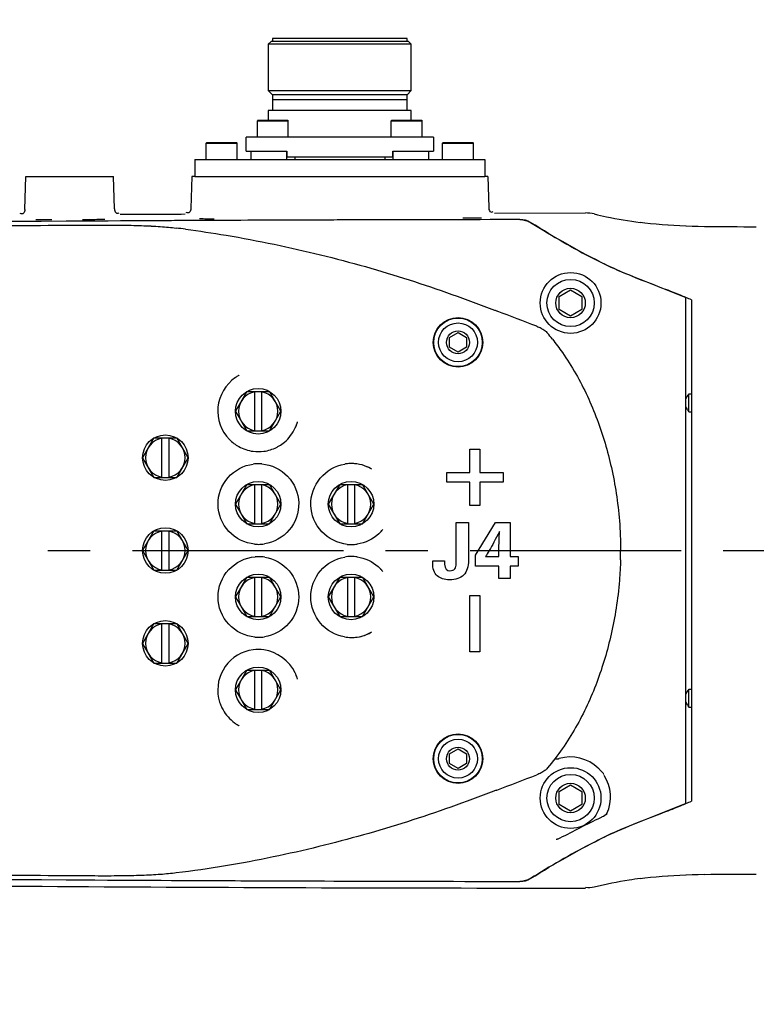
# Model space of a CAD drawing. Header units: millimetres. Extents: x 7426 to 8300, y 124 to 421.
# Tile 126 of 135: x 8191.47 to 8198.01, y 378.65 to 387.4. Entities that reach past the tile are written whole.
import ezdxf

# ---------------------------------------------------------------- set-up
doc = ezdxf.new("R2010")
doc.units = ezdxf.units.MM
doc.linetypes.add('BANKLINE1', pattern=[5.5, 4, -1.5])
doc.linetypes.add('CENTER', pattern=[0.6, 0.375, -0.075, 0.075, -0.075])
doc.layers.add('00_COMPONENTS', color=7, linetype='BANKLINE1')
doc.layers.add('外形图', color=7, linetype='Continuous')
doc.styles.add('微软雅黑', font='msyh.ttc')
doc.dimstyles.new('尺寸标注_1_20比例', dxfattribs={"dimtxt": 2.1, "dimasz": 1.7, "dimexe": 0.5, "dimexo": 0.4, "dimgap": 0.5, "dimtad": 1, "dimdec": 1, "dimlfac": 20, "dimdsep": 46, "dimtxsty": '微软雅黑', "dimcen": 0.09, "dimadec": 0, "dimazin": 0, "dimtp": 0.01, "dimtm": 0.01, "dimtfac": 1, "dimtdec": 1, "dimtofl": 0, "dimtmove": 0, "dimatfit": 3, "dimfxl": 1, "dimtolj": 1, "dimarcsym": 0})

# ---------------------------------------------------------------- blocks, each defined once
blk = doc.blocks.new('*D1498')
at = {"layer": '00_COMPONENTS', "color": 0, "linetype": 'ByBlock', "lineweight": -2, "ltscale": 20}
for p, q in [((8204.5627, 406.5759), (8143.4173, 406.5759)), ((8143.9173, 404.8759), (8143.9173, 329.8806)), ((8205.2912, 328.1806), (8143.4173, 328.1806))]:
    blk.add_line(p, q, dxfattribs=at)
at = {"layer": '00_COMPONENTS', "color": 0}
for points in [[(8144.2006, 404.8759), (8143.634, 404.8759), (8143.9173, 406.5759)], [(8143.634, 329.8806), (8144.2006, 329.8806), (8143.9173, 328.1806)]]:
    blk.add_solid(points, dxfattribs=at)
at = {"layer": 'Defpoints', "color": 0}
for p in [(8204.9627, 406.5759), (8143.9173, 328.1806), (8205.6912, 328.1806)]:
    blk.add_point(p, dxfattribs=at)
at = {"layer": '00_COMPONENTS', "color": 0, "insert": (8142.326, 367.3783), "char_height": 2.1, "attachment_point": 5, "rotation": 90, "style": '微软雅黑'}
blk.add_mtext('\\A1;\\A1;1567.9', dxfattribs=at)

msp = doc.modelspace()

# ---------------------------------------------------------------- linework, layer by layer
at = {"layer": '00_COMPONENTS', "linetype": 'ByBlock', "ltscale": 20}
msp.add_arc((8204.9627, 353.1806), 53.3953, 29, 259, dxfattribs=at)
at = {"layer": '外形图', "linetype": 'Continuous'}
for p, q in [((8193.7152, 387.2306), (8193.7152, 387.2056)), ((8194.9102, 387.2306), (8193.7152, 387.2306)), ((8194.9102, 387.2056), (8194.9102, 387.2306)), ((8193.7027, 387.2056), (8193.6777, 387.1806)), ((8193.6777, 387.1806), (8193.6777, 386.7681)), ((8194.9477, 387.1806), (8193.6777, 387.1806)), ((8194.9227, 387.2056), (8193.7027, 387.2056)), ((8194.9477, 387.1806), (8194.9227, 387.2056)), ((8194.9477, 386.7681), (8194.9477, 387.1806)), ((8193.7152, 386.7306), (8193.6777, 386.7681)), ((8193.6777, 386.7681), (8194.9477, 386.7681)), ((8193.7152, 386.7306), (8193.7152, 386.5906)), ((8194.9102, 386.7306), (8193.7152, 386.7306)), ((8194.9477, 386.7681), (8194.9102, 386.7306)), ((8194.9102, 386.5906), (8194.9102, 386.7306)), ((8194.9102, 386.6871), (8193.7152, 386.6871)), ((8193.6777, 386.5906), (8193.6777, 386.5056)), ((8194.9477, 386.5906), (8193.6777, 386.5906)), ((8194.9477, 386.5056), (8194.9477, 386.5906)), ((8193.5852, 386.5056), (8193.5802, 386.5006)), ((8193.5802, 386.3556), (8193.5802, 386.5006)), ((8193.5802, 386.5006), (8193.8552, 386.5006)), ((8193.5852, 386.5056), (8193.8502, 386.5056)), ((8193.8502, 386.5056), (8193.8552, 386.5006)), ((8193.8552, 386.3556), (8193.8552, 386.5006)), ((8194.7752, 386.5056), (8194.7702, 386.5006)), ((8194.7702, 386.3556), (8194.7702, 386.5006)), ((8194.7702, 386.5006), (8195.0452, 386.5006)), ((8194.7752, 386.5056), (8195.0402, 386.5056)), ((8195.0402, 386.5056), (8195.0452, 386.5006)), ((8195.0452, 386.3556), (8195.0452, 386.5006)), ((8193.4802, 386.2306), (8193.4802, 386.3556)), ((8195.1452, 386.3556), (8193.4802, 386.3556)), ((8195.1452, 386.3556), (8195.1452, 386.2306)), ((8193.1302, 386.3056), (8193.1252, 386.3006)), ((8193.1252, 386.1556), (8193.1252, 386.3006)), ((8193.1252, 386.3006), (8193.4002, 386.3006)), ((8193.1302, 386.3056), (8193.3952, 386.3056)), ((8193.3952, 386.3056), (8193.4002, 386.3006)), ((8193.4002, 386.1556), (8193.4002, 386.3006)), ((8195.2302, 386.3056), (8195.2252, 386.3006)), ((8195.2252, 386.1556), (8195.2252, 386.3006)), ((8195.2252, 386.3006), (8195.5002, 386.3006)), ((8195.2302, 386.3056), (8195.4952, 386.3056)), ((8195.4952, 386.3056), (8195.5002, 386.3006)), ((8195.5002, 386.1556), (8195.5002, 386.3006)), ((8193.4802, 386.2306), (8193.8427, 386.2306)), ((8193.5252, 386.1556), (8193.5252, 386.2306)), ((8193.8377, 386.2306), (8193.8377, 386.1556)), ((8193.8427, 386.2306), (8193.8427, 386.1781)), ((8193.8427, 386.1781), (8194.7827, 386.1781)), ((8193.9127, 386.1781), (8193.9127, 386.1556)), ((8194.7127, 386.1781), (8194.7127, 386.1556)), ((8194.7827, 386.1781), (8194.7827, 386.2306)), ((8194.7827, 386.2306), (8195.1452, 386.2306)), ((8194.7877, 386.1556), (8194.7877, 386.2306)), ((8195.1002, 386.2306), (8195.1002, 386.1556)), ((8193.0252, 386.1556), (8193.0252, 386.0056)), ((8193.0252, 386.1556), (8195.6002, 386.1556)), ((8195.6002, 386.1556), (8195.6002, 386.0056)), ((8191.5137, 385.7112), (8191.524, 386.0056)), ((8191.524, 386.0056), (8192.3013, 386.0056)), ((8192.3114, 385.7168), (8192.3013, 386.0056)), ((8192.999, 386.0056), (8192.989, 385.7198)), ((8193.0252, 386.0056), (8192.999, 386.0056)), ((8193.0252, 386.0056), (8195.6002, 386.0056)), ((8193.0633, 386.0056), (8195.562, 386.0056)), ((8195.6263, 386.0056), (8195.6002, 386.0056)), ((8195.6263, 386.0056), (8195.636, 385.7283)), ((8195.686, 385.68), (8196.4943, 385.6806)), ((8195.9128, 385.6214), (8195.7618, 385.6212)), ((8197.023, 385.5907), (8196.9814, 385.5959)), ((8197.0729, 385.5851), (8197.0228, 385.5908)), ((8197.1239, 385.5801), (8197.0725, 385.5852)), ((8197.1759, 385.5756), (8197.1233, 385.5801)), ((8197.2284, 385.5717), (8197.1754, 385.5756)), ((8197.281, 385.5684), (8197.2277, 385.5717)), ((8197.3344, 385.5655), (8197.2803, 385.5684)), ((8197.3882, 385.5632), (8197.3336, 385.5656)), ((8197.4425, 385.5613), (8197.3873, 385.5632)), ((8197.4975, 385.5597), (8197.4416, 385.5613)), ((8197.5532, 385.5585), (8197.4965, 385.5597)), ((8197.6096, 385.5576), (8197.5521, 385.5585)), ((8197.6668, 385.5569), (8197.6084, 385.5576)), ((8197.7248, 385.5564), (8197.6656, 385.5569)), ((8197.7836, 385.5561), (8197.7235, 385.5564)), ((8197.8434, 385.5559), (8197.7823, 385.5561)), ((8197.9038, 385.5558), (8197.8419, 385.5559)), ((8198.0127, 385.5556), (8197.9023, 385.5558)), ((8196.2614, 384.9391), (8196.3627, 384.9975)), ((8196.2614, 384.8222), (8196.2614, 384.9391)), ((8196.3627, 384.9975), (8196.4639, 384.9391)), ((8196.4639, 384.9391), (8196.4639, 384.8222)), ((8197.2028, 385.004), (8197.2102, 385.0011)), ((8197.3877, 380.4322), (8197.3877, 384.9291)), ((8197.4377, 384.9079), (8197.4377, 380.4534)), ((8196.3627, 384.7637), (8196.2614, 384.8222)), ((8196.4639, 384.8222), (8196.3627, 384.7637)), ((8195.2864, 384.5747), (8195.3627, 384.6187)), ((8195.3627, 384.6187), (8195.4389, 384.5747)), ((8195.2864, 384.4866), (8195.2864, 384.5747)), ((8195.4389, 384.5747), (8195.4389, 384.4866)), ((8195.3627, 384.4426), (8195.2864, 384.4866)), ((8195.4389, 384.4866), (8195.3627, 384.4426)), ((8193.4866, 384.0931), (8193.3856, 383.9181)), ((8193.4866, 384.0931), (8193.6887, 384.0931)), ((8193.5577, 383.7431), (8193.5577, 384.0931)), ((8193.6177, 384.0931), (8193.6177, 383.7431)), ((8193.7897, 383.9181), (8193.6887, 384.0931)), ((8197.4127, 383.914), (8197.4127, 384.0723)), ((8197.4127, 384.0723), (8197.4377, 384.0723)), ((8193.3856, 383.9181), (8193.4866, 383.7431)), ((8193.6887, 383.7431), (8193.7897, 383.9181)), ((8197.4127, 383.914), (8197.4377, 383.914)), ((8193.4866, 383.7431), (8193.6887, 383.7431)), ((8192.6616, 383.6806), (8192.5606, 383.5056)), ((8192.6616, 383.6806), (8192.8637, 383.6806)), ((8192.7327, 383.3306), (8192.7327, 383.6806)), ((8192.7927, 383.6806), (8192.7927, 383.3306)), ((8192.9647, 383.5056), (8192.8637, 383.6806)), ((8195.4677, 383.3741), (8195.4677, 383.5806)), ((8195.4677, 383.5806), (8195.5577, 383.5806)), ((8195.5577, 383.5806), (8195.5577, 383.3741)), ((8192.5606, 383.5056), (8192.6616, 383.3306)), ((8192.8637, 383.3306), (8192.9647, 383.5056)), ((8195.2627, 383.2872), (8195.2627, 383.3741)), ((8195.2627, 383.3741), (8195.4677, 383.3741)), ((8195.5577, 383.3741), (8195.7627, 383.3741)), ((8195.7627, 383.3741), (8195.7627, 383.2872)), ((8192.6616, 383.3306), (8192.8637, 383.3306)), ((8195.4677, 383.2872), (8195.2627, 383.2872)), ((8195.4677, 383.0806), (8195.4677, 383.2872)), ((8195.5577, 383.2872), (8195.5577, 383.0806)), ((8195.7627, 383.2872), (8195.5577, 383.2872)), ((8193.4866, 383.2681), (8193.3856, 383.0931)), ((8193.4866, 383.2681), (8193.6887, 383.2681)), ((8193.5577, 382.9181), (8193.5577, 383.2681)), ((8193.6177, 383.2681), (8193.6177, 382.9181)), ((8193.7897, 383.0931), (8193.6887, 383.2681)), ((8194.3116, 383.2681), (8194.2106, 383.0931)), ((8194.3116, 383.2681), (8194.5137, 383.2681)), ((8194.3827, 382.9181), (8194.3827, 383.2681)), ((8194.4427, 383.2681), (8194.4427, 382.9181)), ((8194.6147, 383.0931), (8194.5137, 383.2681)), ((8193.3856, 383.0931), (8193.4866, 382.9181)), ((8193.6887, 382.9181), (8193.7897, 383.0931)), ((8194.2106, 383.0931), (8194.3116, 382.9181)), ((8194.5137, 382.9181), (8194.6147, 383.0931)), ((8195.5577, 383.0806), (8195.4677, 383.0806)), ((8195.3473, 382.5682), (8195.3473, 382.9306)), ((8195.3473, 382.9306), (8195.4559, 382.9306)), ((8195.4559, 382.9306), (8195.4559, 382.5967)), ((8195.5193, 382.6395), (8195.6955, 382.9306)), ((8195.6955, 382.9306), (8195.8267, 382.9306)), ((8195.8267, 382.9306), (8195.8267, 382.626)), ((8192.6616, 382.8556), (8192.5606, 382.6806)), ((8192.6616, 382.8556), (8192.8637, 382.8556)), ((8192.7327, 382.5056), (8192.7327, 382.8556)), ((8192.7927, 382.8556), (8192.7927, 382.5056)), ((8192.9647, 382.6806), (8192.8637, 382.8556)), ((8193.4866, 382.9181), (8193.6887, 382.9181)), ((8194.3116, 382.9181), (8194.5137, 382.9181)), ((8192.5606, 382.6806), (8192.6616, 382.5056)), ((8192.8637, 382.5056), (8192.9647, 382.6806)), ((8195.7268, 382.626), (8195.7268, 382.7144)), ((8195.1377, 382.5741), (8195.1377, 382.5898)), ((8195.1377, 382.5898), (8195.2439, 382.5898)), ((8195.2439, 382.5898), (8195.2432, 382.572)), ((8195.5193, 382.541), (8195.5193, 382.6395)), ((8195.607, 382.626), (8195.7268, 382.626)), ((8195.8267, 382.626), (8195.8957, 382.626)), ((8195.8957, 382.626), (8195.8957, 382.541)), ((8192.6616, 382.5056), (8192.8637, 382.5056)), ((8195.7268, 382.541), (8195.5193, 382.541)), ((8195.7268, 382.4306), (8195.7268, 382.541)), ((8195.8267, 382.541), (8195.8267, 382.4306)), ((8195.8957, 382.541), (8195.8267, 382.541)), ((8193.4866, 382.4431), (8193.3856, 382.2681)), ((8193.4866, 382.4431), (8193.6887, 382.4431)), ((8193.5577, 382.0931), (8193.5577, 382.4431)), ((8193.6177, 382.4431), (8193.6177, 382.0931)), ((8193.7897, 382.2681), (8193.6887, 382.4431)), ((8194.3116, 382.4431), (8194.2106, 382.2681)), ((8194.3116, 382.4431), (8194.5137, 382.4431)), ((8194.3827, 382.0931), (8194.3827, 382.4431)), ((8194.4427, 382.4431), (8194.4427, 382.0931)), ((8194.6147, 382.2681), (8194.5137, 382.4431)), ((8195.8267, 382.4306), (8195.7268, 382.4306)), ((8193.3856, 382.2681), (8193.4866, 382.0931)), ((8193.6887, 382.0931), (8193.7897, 382.2681)), ((8194.2106, 382.2681), (8194.3116, 382.0931)), ((8194.5137, 382.0931), (8194.6147, 382.2681)), ((8195.4677, 381.7806), (8195.4677, 382.2806)), ((8195.4677, 382.2806), (8195.5577, 382.2806)), ((8195.5577, 382.2806), (8195.5577, 381.7806)), ((8193.4866, 382.0931), (8193.6887, 382.0931)), ((8194.3116, 382.0931), (8194.5137, 382.0931)), ((8192.6616, 382.0306), (8192.5606, 381.8556)), ((8192.6616, 382.0306), (8192.8637, 382.0306)), ((8192.7327, 381.6806), (8192.7327, 382.0306)), ((8192.7927, 382.0306), (8192.7927, 381.6806)), ((8192.9647, 381.8556), (8192.8637, 382.0306)), ((8192.5606, 381.8556), (8192.6616, 381.6806)), ((8192.8637, 381.6806), (8192.9647, 381.8556)), ((8195.5577, 381.7806), (8195.4677, 381.7806)), ((8192.6616, 381.6806), (8192.8637, 381.6806)), ((8193.4866, 381.6181), (8193.3856, 381.4431)), ((8193.4866, 381.6181), (8193.6887, 381.6181)), ((8193.5577, 381.2681), (8193.5577, 381.6181)), ((8193.6177, 381.6181), (8193.6177, 381.2681)), ((8193.7897, 381.4431), (8193.6887, 381.6181)), ((8193.3856, 381.4431), (8193.4866, 381.2681)), ((8193.6887, 381.2681), (8193.7897, 381.4431)), ((8197.4127, 381.289), (8197.4127, 381.4473)), ((8197.4127, 381.4473), (8197.4377, 381.4473)), ((8193.4866, 381.2681), (8193.6887, 381.2681)), ((8197.4127, 381.289), (8197.4377, 381.289)), ((8195.2864, 380.8747), (8195.3627, 380.9187)), ((8195.3627, 380.9187), (8195.4389, 380.8747)), ((8195.2864, 380.7866), (8195.2864, 380.8747)), ((8195.4389, 380.8747), (8195.4389, 380.7866)), ((8195.3627, 380.7426), (8195.2864, 380.7866)), ((8195.4389, 380.7866), (8195.3627, 380.7426)), ((8196.2614, 380.5391), (8196.3627, 380.5975)), ((8196.3627, 380.5975), (8196.4639, 380.5391)), ((8196.2614, 380.4222), (8196.2614, 380.5391)), ((8196.4639, 380.5391), (8196.4639, 380.4222)), ((8196.3627, 380.3637), (8196.2614, 380.4222)), ((8196.4639, 380.4222), (8196.3627, 380.3637)), ((8196.6401, 380.3106), (8196.6277, 380.3047)), ((8197.2095, 380.3599), (8197.2018, 380.3568)), ((8197.1754, 379.7856), (8197.2277, 379.7895)), ((8197.2277, 379.7895), (8197.281, 379.7929)), ((8197.3336, 379.7957), (8197.3873, 379.798)), ((8197.3873, 379.798), (8197.4425, 379.8)), ((8197.4416, 379.8), (8197.4975, 379.8016)), ((8197.4965, 379.8015), (8197.5532, 379.8028)), ((8197.5521, 379.8027), (8197.6096, 379.8037)), ((8197.6084, 379.8037), (8197.6668, 379.8044)), ((8197.6656, 379.8043), (8197.7248, 379.8048)), ((8197.7235, 379.8048), (8197.7836, 379.8052)), ((8197.7823, 379.8052), (8197.8434, 379.8054)), ((8197.8419, 379.8054), (8197.9038, 379.8055)), ((8197.9023, 379.8055), (8198.0116, 379.8056)), ((8195.7618, 379.7401), (8195.9128, 379.7399))]:
    msp.add_line(p, q, dxfattribs=at)
at = {"layer": '外形图', "linetype": 'CENTER', "ltscale": 5}
msp.add_line((8171.4698, 382.6806), (8211.8641, 382.6806), dxfattribs=at)
at = {"layer": '外形图', "linetype": 'Continuous'}
for points in [[(8196.229, 380.8306), (8196.2301, 380.8297), (8196.2313, 380.829), (8196.2326, 380.8285), (8196.234, 380.8282), (8196.2355, 380.8281), (8196.2371, 380.828), (8196.2387, 380.8281), (8196.2404, 380.8282), (8196.2422, 380.8283), (8196.244, 380.8286), (8196.2459, 380.8289), (8196.2479, 380.8292), (8196.2499, 380.8296), (8196.252, 380.8301), (8196.2542, 380.8306), (8196.2565, 380.8311), (8196.2587, 380.8317), (8196.2611, 380.8324)], [(8196.2672, 380.1228), (8196.2564, 380.1182), (8196.2508, 380.1161), (8196.2451, 380.1146), (8196.2394, 380.1135), (8196.2336, 380.1128)], [(8196.9814, 379.7653), (8197.023, 379.7705), (8197.0729, 379.7761), (8197.1239, 379.7812)], [(8197.0228, 379.7705), (8197.0725, 379.7761), (8197.1233, 379.7811)], [(8197.1233, 379.7811), (8197.1759, 379.7857), (8197.2284, 379.7896)], [(8197.2803, 379.7929), (8197.3344, 379.7957), (8197.3882, 379.7981)]]:
    msp.add_lwpolyline(points, dxfattribs=at)
for centre, radius in [((8196.3627, 384.8806), 0.27), ((8196.3627, 384.8806), 0.21), ((8196.3627, 384.8806), 0.1309), ((8195.3627, 384.5306), 0.22), ((8195.3627, 384.5306), 0.2157), ((8195.3627, 384.5306), 0.1725), ((8195.3627, 384.5306), 0.1026), ((8193.5877, 383.9181), 0.2021), ((8192.7627, 383.5056), 0.2021), ((8193.5877, 383.0931), 0.2021), ((8194.4127, 383.0931), 0.2021), ((8192.7627, 382.6806), 0.2021), ((8193.5877, 382.2681), 0.2021), ((8194.4127, 382.2681), 0.2021), ((8192.7627, 381.8556), 0.2021), ((8193.5877, 381.4431), 0.2021), ((8195.3627, 380.8306), 0.22), ((8195.3627, 380.8306), 0.2157), ((8195.3627, 380.8306), 0.1725), ((8195.3627, 380.8306), 0.1026), ((8196.3627, 380.4806), 0.27), ((8196.3627, 380.4806), 0.21), ((8196.3627, 380.4806), 0.1309)]:
    msp.add_circle(centre, radius, dxfattribs=at)
for centre, radius, start, end in [((8196.4943, 385.3321), 0.3485, 76.83003, 89.99945), ((8194.5793, -130.9717), 516.5857, 90.270903, 91.177914), ((8194.7948, -151.3611), 536.976, 90.283609, 91.09897), ((8191.7254, 394.1862), 8.5651, 269.25175, 270.20164), ((8196.6939, -385.9531), 771.5748, 90.0580024, 90.3384002), ((8196.7008, -387.6461), 773.2679, 90.0695725, 90.3381717), ((8193.1732, 392.6564), 7.0268, 269.11579, 270.19713), ((8202.3374, 395.7981), 12.0069, 238.17834, 238.83648), ((8191.4825, 374.4409), 11.1907, 82.5019, 82.93052), ((8193.5565, 375.7331), 9.9622, 67.53026, 68.48402), ((8194.8712, 378.9331), 6.5026, 67.23124, 67.4589), ((8195.1906, 379.6924), 5.6789, 66.69088, 67.23727), ((8139.3551, 236.9846), 158.2018, 68.994932, 69.13112), ((8194.1739, 382.9615), 2.5815, 38.23891, 39.77609), ((8193.5896, 383.92), 0.3609, 124.37368, 224.69742), ((8193.5892, 383.9208), 0.36, 119.68963, 124.38356), ((8193.5654, 383.9602), 0.314, 118.68966, 119.47878), ((8193.566, 383.959), 0.3153, 117.89871, 118.68967), ((8193.5877, 383.9181), 0.175, 99.87089, 260.12911), ((8193.5877, 383.9181), 0.175, 279.87089, 80.12911), ((8193.5883, 383.9203), 0.3616, 335.41114, 342.7597), ((8193.5877, 383.9181), 0.3616, 338.54723, 343.11307), ((8193.6243, 383.908), 0.3236, 342.94174, 343.57587), ((8193.6227, 383.9085), 0.3253, 343.57632, 344.74782), ((8192.7627, 383.5056), 0.175, 99.87089, 260.12911), ((8192.7627, 383.5056), 0.175, 279.87089, 80.12911), ((8193.5905, 383.9213), 0.3624, 224.74744, 241.04113), ((8193.5891, 383.9199), 0.3608, 301.04668, 309.988), ((8193.5893, 383.9212), 0.362, 262.65752, 277.78652), ((8193.5886, 383.9219), 0.3627, 277.87999, 296.48006), ((8193.5889, 383.9203), 0.3612, 296.54242, 301.03921), ((8193.5894, 383.0933), 0.3585, 90.2683, 97.22579), ((8193.5892, 383.0946), 0.3572, 85.08865, 90.24758), ((8194.4151, 383.0939), 0.3597, 97.02561, 99.38506), ((8194.4152, 383.0933), 0.3603, 90.39958, 97.02283), ((8194.4152, 383.0935), 0.3601, 86.28945, 90.39477), ((8194.4152, 383.0937), 0.3599, 84.15847, 86.29013), ((8194.4152, 383.0938), 0.3598, 81.98454, 84.15778), ((8194.4148, 383.0922), 0.3614, 67.3046, 81.95529), ((8194.415, 383.0933), 0.3603, 61.63408, 67.27502), ((8194.4127, 383.0931), 0.3616, 61.32035, 66.10028), ((8194.4278, 383.1189), 0.3318, 60.93911, 61.47486), ((8194.427, 383.1174), 0.3334, 59.49785, 60.93839), ((8193.5877, 383.0931), 0.175, 99.87089, 260.12911), ((8193.5877, 383.0931), 0.175, 279.87089, 80.12911), ((8194.4127, 383.0931), 0.175, 99.87089, 260.12911), ((8194.4127, 383.0931), 0.175, 279.87089, 80.12911), ((8192.7627, 382.6806), 0.175, 99.87089, 260.12911), ((8192.7627, 382.6806), 0.175, 279.87089, 80.12911), ((8194.4147, 383.0941), 0.3607, 312.9756, 315.95267), ((8194.4127, 383.0931), 0.3616, 315.262, 319.37672), ((8194.4155, 383.0934), 0.3597, 315.95167, 319.05548), ((8194.4384, 383.0723), 0.3285, 319.21759, 319.78757), ((8194.4366, 383.0737), 0.3308, 319.78846, 321.15058), ((8193.5894, 383.0928), 0.3573, 264.57753, 269.72225), ((8193.5893, 383.0944), 0.359, 269.74597, 278.55761), ((8194.4153, 383.0929), 0.3593, 264.17009, 269.58664), ((8194.4152, 383.093), 0.3594, 269.59863, 270.31309), ((8194.4152, 383.094), 0.3604, 270.31683, 278.46333), ((8193.5857, 382.6789), 3.2217, 358.56879, 0.03036), ((8193.5894, 382.2684), 0.3574, 90.27375, 94.78951), ((8193.5893, 382.2684), 0.3574, 85.47522, 90.25897), ((8193.5891, 382.2659), 0.3599, 80.8172, 85.47878), ((8194.4154, 382.266), 0.3616, 94.98391, 99.37922), ((8194.4152, 382.2682), 0.3594, 90.40811, 94.98702), ((8194.4152, 382.2681), 0.3595, 85.97692, 90.39504), ((8194.415, 382.2662), 0.3614, 81.64427, 85.97951), ((8194.4145, 382.2669), 0.3611, 44.72646, 48.57179), ((8194.4127, 382.2681), 0.3616, 40.6233, 44.73817), ((8194.4155, 382.2679), 0.3597, 40.94731, 44.72807), ((8194.4377, 382.2884), 0.3294, 40.22216, 40.78137), ((8194.4362, 382.2871), 0.3314, 38.82058, 40.22134), ((8193.5877, 382.2681), 0.175, 99.87089, 260.12911), ((8193.5877, 382.2681), 0.175, 279.87089, 80.12911), ((8194.4127, 382.2681), 0.175, 99.87089, 260.12911), ((8194.4127, 382.2681), 0.175, 279.87089, 80.12911), ((8192.7627, 381.8556), 0.175, 99.87089, 260.12911), ((8192.7627, 381.8556), 0.175, 279.87089, 80.12911), ((8193.5893, 382.2668), 0.3573, 265.04727, 269.73377), ((8193.5892, 382.2684), 0.359, 269.75989, 278.6961), ((8194.4154, 382.2692), 0.3615, 260.43887, 264.96376), ((8194.4152, 382.267), 0.3593, 264.96071, 269.59628), ((8194.4152, 382.2668), 0.3591, 269.60406, 270.25051), ((8194.4151, 382.2682), 0.3605, 270.25436, 277.84648), ((8194.4148, 382.2689), 0.3613, 277.87823, 291.90977), ((8194.4127, 382.2681), 0.3616, 279.55987, 298.67965), ((8194.4151, 382.2677), 0.36, 291.93591, 294.10492), ((8194.415, 382.268), 0.3604, 294.1046, 296.24748), ((8194.4152, 382.2676), 0.3599, 296.24718, 298.36884), ((8194.428, 382.242), 0.3314, 298.52531, 299.06117), ((8194.4271, 382.2437), 0.3332, 299.06199, 300.51604), ((8193.5894, 381.4413), 0.3607, 97.51851, 191.74044), ((8193.5893, 381.44), 0.362, 82.22131, 97.46934), ((8193.5877, 381.4431), 0.175, 99.87089, 260.12911), ((8193.5877, 381.4431), 0.175, 279.87089, 80.12911), ((8193.5879, 381.4408), 0.3621, 21.10151, 25.01135), ((8193.5877, 381.4431), 0.3616, 16.88692, 21.72882), ((8193.5894, 381.4414), 0.3605, 17.23484, 21.10327), ((8193.6237, 381.453), 0.3243, 16.42558, 17.05833), ((8193.6221, 381.4526), 0.3259, 15.25607, 16.42517), ((8193.5902, 381.4414), 0.3615, 191.73104, 199.2166), ((8193.59, 381.4414), 0.3613, 199.2278, 206.1257), ((8193.5896, 381.4412), 0.3609, 206.12628, 209.3807), ((8198.6282, 381.9883), 1.4023, 209.06673, 209.91311), ((8193.5896, 381.4414), 0.361, 233.74879, 240.31444), ((8193.5643, 381.3993), 0.3119, 240.52119, 241.31586), ((8193.5652, 381.4008), 0.3137, 241.31584, 242.1076), ((8196.3594, 380.4837), 0.3623, 46.57127, 105.74785), ((8141.5347, 522.6861), 152.1081, 290.863628, 291.006941), ((8196.3601, 380.4913), 0.357, 335.70106, 32.34496), ((8193.5481, 389.6489), 9.9846, 291.51288, 292.46719), ((8194.8697, 386.4318), 6.5066, 292.53882, 292.76889), ((8195.19, 385.6702), 5.6805, 292.7629, 293.30913), ((8198.9558, 375.4044), 5.2558, 115.67675, 117.35969), ((8194.5793, 896.331), 516.5839, 268.822085, 269.72909), ((8194.8091, 918.1125), 538.3662, 268.906497, 269.715599), ((8196.3559, 1076.2), 696.5193, 269.285381, 270.0113875), ((8196.7008, 1153.0085), 773.2691, 269.6618221, 269.9304273), ((8196.694, 1151.3293), 771.5898, 269.6615951, 269.9419938)]:
    msp.add_arc(centre, radius, start, end, dxfattribs=at)
for points, knots in [([(8195.636, 385.7283), (8195.6364, 385.7166), (8195.6382, 385.6909), (8195.6685, 385.6864), (8195.6762, 385.6925)], [0, 0, 0, 0, 0.541083, 1, 1, 1, 1]), ([(8191.5137, 385.7112), (8191.5133, 385.6997), (8191.5116, 385.6741), (8191.4815, 385.6694), (8191.4737, 385.6755)], [0, 0, 0, 0, 0.540608, 1, 1, 1, 1]), ([(8192.3114, 385.7168), (8192.3118, 385.7051), (8192.3136, 385.6793), (8192.344, 385.6748), (8192.3518, 385.681)], [0, 0, 0, 0, 0.541334, 1, 1, 1, 1]), ([(8192.989, 385.7198), (8192.9886, 385.7082), (8192.9869, 385.6825), (8192.9568, 385.6779), (8192.949, 385.684)], [0, 0, 0, 0, 0.540717, 1, 1, 1, 1]), ([(8196.5737, 385.6714), (8196.6094, 385.6631), (8196.7444, 385.6329), (8196.8807, 385.6091), (8196.9815, 385.5959)], [0, 0, 0, 0, 0.26523, 1, 1, 1, 1]), ([(8190.9716, 385.5655), (8190.992, 385.5657), (8191.3805, 385.5685), (8191.769, 385.5711), (8192.137, 385.5732)], [0, 0, 0, 0, 0.052728, 1, 1, 1, 1]), ([(8192.0273, 385.6227), (8192.0454, 385.6229), (8192.1118, 385.6234), (8192.1783, 385.6245), (8192.2266, 385.6259)], [0, 0, 0, 0, 0.271962, 1, 1, 1, 1]), ([(8192.1373, 385.5732), (8192.1761, 385.5735), (8192.2506, 385.5736), (8192.3583, 385.5729), (8192.4578, 385.5713), (8192.5491, 385.5687), (8192.6072, 385.5663), (8192.6347, 385.5649)], [0, 0, 0, 0, 0.233718, 0.449532, 0.64912, 0.834341, 1, 1, 1, 1]), ([(8192.6347, 385.5649), (8192.6358, 385.5648), (8192.6635, 385.5634), (8192.7157, 385.5603), (8192.7896, 385.5544), (8192.837, 385.5494), (8192.8597, 385.5466)], [0, 0, 0, 0, 0.014885, 0.367983, 0.695105, 1, 1, 1, 1]), ([(8195.4068, 385.6365), (8195.4493, 385.6365), (8195.5037, 385.6369), (8195.5581, 385.6381), (8195.57, 385.6384)], [0, 0, 0, 0, 0.781084, 1, 1, 1, 1]), ([(8192.9428, 385.536), (8193.0627, 385.5202), (8193.3264, 385.4811), (8193.7266, 385.4057), (8194.1394, 385.3116), (8194.5387, 385.2062), (8194.9276, 385.0887), (8195.3092, 384.9587), (8195.569, 384.8621), (8195.7028, 384.8114), (8195.7114, 384.8081)], [0, 0, 0, 0, 0.12651, 0.278599, 0.425657, 0.569039, 0.710231, 0.850382, 0.990356, 1, 1, 1, 1]), ([(8196.0626, 384.6737), (8196.0755, 384.6688), (8196.0999, 384.6581), (8196.1324, 384.6383), (8196.1506, 384.622), (8196.1579, 384.6131)], [0, 0, 0, 0, 0.364562, 0.69727, 1, 1, 1, 1]), ([(8196.2015, 384.5593), (8196.232, 384.5206), (8196.3059, 384.4211), (8196.4121, 384.2529), (8196.5147, 384.0536), (8196.6007, 383.8471), (8196.6713, 383.6347), (8196.7281, 383.4151), (8196.7716, 383.1848), (8196.8005, 382.9389), (8196.8075, 382.7688), (8196.8074, 382.6806)], [0, 0, 0, 0, 0.073637, 0.18485, 0.296658, 0.407799, 0.518628, 0.630555, 0.746192, 0.868375, 1, 1, 1, 1]), ([(8197.4024, 383.9315), (8197.3998, 383.936), (8197.3945, 383.9452), (8197.3898, 383.9546), (8197.3876, 383.9595)], [0, 0, 0, 0, 0.495577, 1, 1, 1, 1]), ([(8197.4127, 383.914), (8197.411, 383.9169), (8197.4076, 383.9228), (8197.4041, 383.9286), (8197.4024, 383.9315)], [0, 0, 0, 0, 0.501304, 1, 1, 1, 1]), ([(8193.5556, 382.7371), (8193.4707, 382.7451), (8193.3006, 382.8282), (8193.1982, 383.0886), (8193.2936, 383.3508), (8193.4602, 383.4384), (8193.5443, 383.449)], [0, 0, 0, 0, 0.250085, 0.50132, 0.751421, 1, 1, 1, 1]), ([(8193.6198, 383.4505), (8193.7044, 383.4433), (8193.8744, 383.3625), (8193.9799, 383.1051), (8193.8898, 382.8427), (8193.7261, 382.752), (8193.6427, 382.7395)], [0, 0, 0, 0, 0.250145, 0.501214, 0.751385, 1, 1, 1, 1]), ([(8194.3788, 382.7355), (8194.295, 382.744), (8194.1271, 382.8261), (8194.023, 383.0826), (8194.1124, 383.3438), (8194.2739, 383.4351), (8194.3565, 383.4488)], [0, 0, 0, 0, 0.249357, 0.501402, 0.752322, 1, 1, 1, 1]), ([(8193.5585, 381.9107), (8193.4725, 381.9182), (8193.2996, 382.0019), (8193.197, 382.2674), (8193.2994, 382.5336), (8193.4732, 382.6173), (8193.5595, 382.6245)], [0, 0, 0, 0, 0.248891, 0.499067, 0.750234, 1, 1, 1, 1]), ([(8193.6465, 382.6212), (8193.7278, 382.608), (8193.8865, 382.5197), (8193.9783, 382.2667), (8193.8851, 382.0136), (8193.7252, 381.926), (8193.6435, 381.9135)], [0, 0, 0, 0, 0.248881, 0.499103, 0.750095, 1, 1, 1, 1]), ([(8194.3553, 381.9127), (8194.2746, 381.9263), (8194.1168, 382.0147), (8194.0244, 382.2672), (8194.1164, 382.5207), (8194.2752, 382.6094), (8194.3565, 382.6228)], [0, 0, 0, 0, 0.24788, 0.498722, 0.750757, 1, 1, 1, 1]), ([(8196.8064, 382.5985), (8196.8049, 382.5371), (8196.7972, 382.3931), (8196.771, 382.1723), (8196.7268, 381.9403), (8196.6694, 381.7201), (8196.5984, 381.5083), (8196.5126, 381.3032), (8196.4105, 381.1057), (8196.2926, 380.9194), (8196.2039, 380.8034), (8196.1579, 380.7481)], [0, 0, 0, 0, 0.092278, 0.216429, 0.333836, 0.446993, 0.558217, 0.669165, 0.780805, 0.891966, 1, 1, 1, 1]), ([(8197.4025, 381.307), (8197.4, 381.3115), (8197.395, 381.3206), (8197.3899, 381.3297), (8197.3875, 381.3344)], [0, 0, 0, 0, 0.49251, 1, 1, 1, 1]), ([(8196.1579, 380.7481), (8196.1506, 380.7393), (8196.1324, 380.723), (8196.0999, 380.7032), (8196.0755, 380.6925), (8196.0626, 380.6875)], [0, 0, 0, 0, 0.302729, 0.635437, 1, 1, 1, 1]), ([(8196.6085, 380.7468), (8196.6142, 380.7413), (8196.6298, 380.7238), (8196.6549, 380.7057), (8196.6538, 380.6892)], [0, 0, 0, 0, 0.323717, 1, 1, 1, 1]), ([(8195.7073, 380.5516), (8195.6988, 380.5484), (8195.5632, 380.497), (8195.2998, 380.3991), (8194.9136, 380.268), (8194.5225, 380.1505), (8194.1245, 380.046), (8193.7161, 379.9534), (8193.2937, 379.8742), (8193.0059, 379.8328), (8192.8597, 379.8147)], [0, 0, 0, 0, 0.009223, 0.147544, 0.285838, 0.42408, 0.562946, 0.704295, 0.850126, 1, 1, 1, 1]), ([(8192.137, 379.788), (8191.7684, 379.7902), (8191.3826, 379.7927), (8190.9968, 379.7956), (8190.9795, 379.7957)], [0, 0, 0, 0, 0.955339, 1, 1, 1, 1]), ([(8192.8597, 379.8147), (8192.8372, 379.8119), (8192.7901, 379.8069), (8192.7165, 379.801), (8192.637, 379.7963), (8192.5512, 379.7926), (8192.4588, 379.79), (8192.359, 379.7883), (8192.251, 379.7876), (8192.1762, 379.7878), (8192.1373, 379.788)], [0, 0, 0, 0, 0.094356, 0.196276, 0.306252, 0.424701, 0.552183, 0.689776, 0.83869, 1, 1, 1, 1]), ([(8196.9815, 379.7653), (8196.9489, 379.7611), (8196.8121, 379.7413), (8196.6764, 379.7139), (8196.5737, 379.6898)], [0, 0, 0, 0, 0.237511, 1, 1, 1, 1])]:
    msp.add_open_spline(points, degree=3, knots=knots, dxfattribs=at)
for points in [[(8192.3616, 385.6685), (8192.5542, 385.6696), (8192.7468, 385.6706), (8192.9393, 385.6715)], [(8196.0065, 385.5959), (8195.979, 385.613), (8195.9452, 385.6214), (8195.9128, 385.6214)], [(8195.9128, 385.6214), (8195.9297, 385.6214), (8195.9468, 385.6192), (8195.963, 385.6147)], [(8195.963, 385.6147), (8195.9782, 385.6105), (8195.9931, 385.6043), (8196.0065, 385.5959)], [(8196.6785, 385.2201), (8196.4471, 385.3312), (8196.2246, 385.4607), (8196.0065, 385.5959)], [(8196.1241, 385.5239), (8196.3044, 385.4149), (8196.4885, 385.3113), (8196.6785, 385.2201)], [(8196.6785, 385.2201), (8196.9087, 385.1093), (8197.152, 385.028), (8197.3877, 384.9291)], [(8196.6785, 385.2201), (8196.7687, 385.1767), (8196.8615, 385.1387), (8196.9545, 385.1017)], [(8196.9545, 385.1017), (8197.0372, 385.0689), (8197.1201, 385.0367), (8197.2028, 385.004)], [(8197.3874, 384.0269), (8197.3949, 384.0425), (8197.4046, 384.057), (8197.4124, 384.0724)], [(8193.8209, 383.6435), (8193.8615, 383.6775), (8193.8951, 383.7217), (8193.9171, 383.7698)], [(8193.415, 383.6042), (8193.4543, 383.5825), (8193.4985, 383.568), (8193.543, 383.5622)], [(8195.7317, 382.8499), (8195.6963, 382.7809), (8195.6659, 382.7244), (8195.6405, 382.6806)], [(8195.7268, 382.7144), (8195.7268, 382.7506), (8195.7282, 382.7959), (8195.7317, 382.8499)], [(8194.6606, 382.8302), (8194.6085, 382.7817), (8194.5386, 382.748), (8194.4682, 382.7375)], [(8195.6405, 382.6806), (8195.6282, 382.6594), (8195.617, 382.6412), (8195.607, 382.626)], [(8194.4676, 382.6238), (8194.5351, 382.6139), (8194.6022, 382.5828), (8194.6534, 382.5376)], [(8195.4559, 382.5967), (8195.4559, 382.5361), (8195.4413, 382.4916), (8195.4128, 382.4629)], [(8195.1784, 382.4557), (8195.1513, 382.4797), (8195.1377, 382.5191), (8195.1377, 382.5741)], [(8195.2432, 382.572), (8195.243, 382.5674), (8195.243, 382.5631), (8195.2432, 382.559)], [(8195.2432, 382.559), (8195.2448, 382.52), (8195.2618, 382.5006), (8195.2902, 382.5006)], [(8195.2902, 382.5006), (8195.3104, 382.5006), (8195.325, 382.5058), (8195.334, 382.5164)], [(8195.334, 382.5164), (8195.3428, 382.5267), (8195.3473, 382.5441), (8195.3473, 382.5682)], [(8195.2874, 382.4198), (8195.2418, 382.4198), (8195.2056, 382.4317), (8195.1784, 382.4557)], [(8195.4128, 382.4629), (8195.3842, 382.4341), (8195.3424, 382.4198), (8195.2874, 382.4198)], [(8193.916, 381.5939), (8193.8674, 381.6981), (8193.7522, 381.783), (8193.6383, 381.7987)], [(8197.3875, 381.4019), (8197.3954, 381.4172), (8197.404, 381.4323), (8197.4127, 381.4473)], [(8193.2751, 381.2642), (8193.3, 381.2199), (8193.3352, 381.1802), (8193.3762, 381.1502)], [(8197.3877, 380.4322), (8197.152, 380.3333), (8196.9087, 380.2519), (8196.6785, 380.1412)], [(8196.6277, 380.3047), (8196.5062, 380.2469), (8196.3862, 380.1857), (8196.2672, 380.1228)], [(8196.6855, 380.3444), (8196.6781, 380.328), (8196.6589, 380.3175), (8196.6414, 380.3132)], [(8197.2018, 380.3568), (8197.119, 380.3241), (8197.036, 380.2919), (8196.9533, 380.259)], [(8196.9533, 380.259), (8196.8607, 380.2222), (8196.7683, 380.1844), (8196.6785, 380.1412)], [(8196.0065, 379.7653), (8196.2246, 379.9006), (8196.4471, 380.03), (8196.6785, 380.1412)], [(8196.5403, 380.0723), (8196.358, 379.978), (8196.1809, 379.8735), (8196.0065, 379.7653)], [(8195.9128, 379.7399), (8195.9452, 379.7399), (8195.979, 379.7483), (8196.0065, 379.7653)], [(8195.963, 379.7466), (8195.9468, 379.7421), (8195.9297, 379.7399), (8195.9128, 379.7399)], [(8196.0065, 379.7653), (8195.9931, 379.757), (8195.9782, 379.7507), (8195.963, 379.7466)], [(8196.5737, 379.6898), (8196.5485, 379.6839), (8196.5207, 379.678), (8196.496, 379.6859)]]:
    msp.add_open_spline(points, degree=3, dxfattribs=at)

# ---------------------------------------------------------------- dimensions: what is measured, and where the dimension line sits
at = {"layer": '00_COMPONENTS', "linetype": 'ByBlock', "ltscale": 20}
dim = msp.add_linear_dim(base=(8143.9173, 328.1806), p1=(8204.9627, 406.5759), p2=(8205.6912, 328.1806), angle=90, text='\\A1;1567.9', dimstyle='尺寸标注_1_20比例', dxfattribs=at)
dim.commit()
dim.dimension.update_dxf_attribs({"geometry": '*D1498', "text_midpoint": (8142.326, 367.3783)})

doc.saveas('drawing.dxf')
